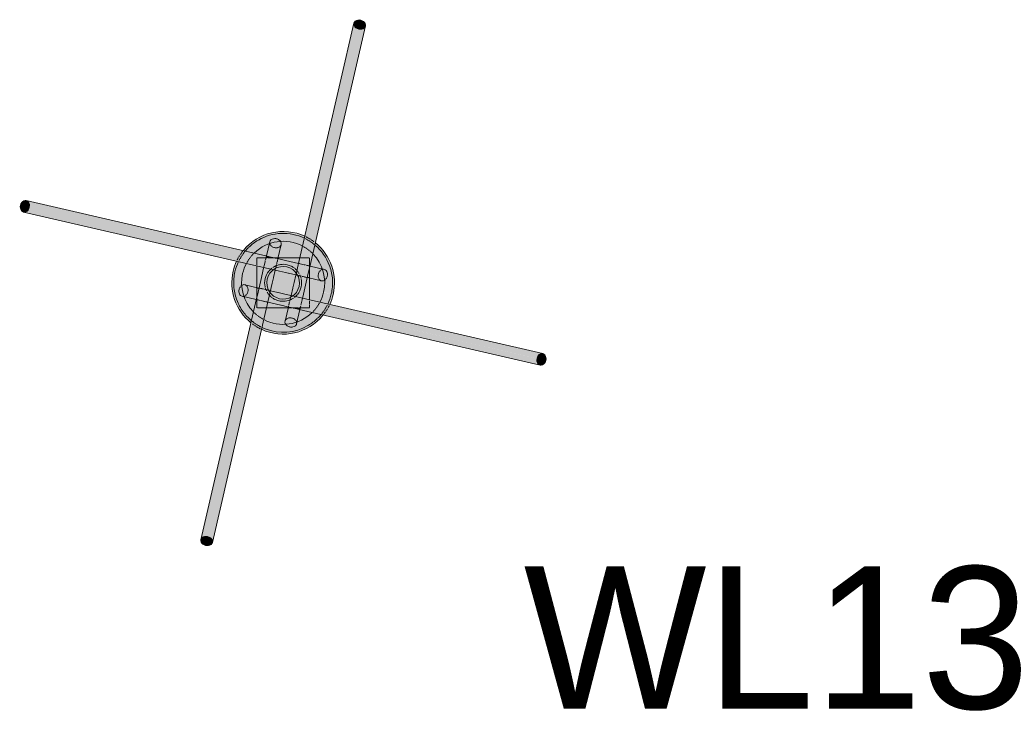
# Model space of a CAD drawing. Header units: inches. Extents: x -4126 to -1814, y 9773 to 12338.
# Tile 110 of 113: x -2394 to -2290, y 12096 to 12169. Entities that reach past the tile are written whole.
import ezdxf

# ---------------------------------------------------------------- set-up
doc = ezdxf.new("R2010")
doc.units = ezdxf.units.IN
doc.header["$MEASUREMENT"] = 0
doc.layers.add('loads', color=1, linetype='Continuous')
doc.layers.add('S-FNDN', color=32, linetype='Continuous', lineweight=13)
doc.styles.add('Arial', font='Arial.ttf', dxfattribs={"height": 18})

# ---------------------------------------------------------------- blocks, each defined once
blk = doc.blocks.new('316600 - Special Foundations - Diamond Pier - Generic - 316600 - Special Foundations - Diamond Pier - Generic-V167-FRAMING PLAN - 1ST FLOOR')
at = {"layer": 'S-FNDN', "transparency": 33554483}
for points in [[(2.83, 4.55), (7.97, 26.76), (7.68, 26.89), (7.49, 27.11), (7.44, 27.24), (2.3, 4.85), (2.73, 4.61)], [(8.13, 26.74), (8.38, 26.79), (8.55, 26.87), (8.68, 27.08), (8.63, 27.37), (8.55, 27.48), (8.28, 27.65), (7.97, 27.7), (7.68, 27.61), (7.49, 27.43), (7.46, 27.36), (7.51, 27.08), (7.68, 26.89), (8.03, 26.75)], [(3.39, 4.19), (8.63, 26.97), (8.43, 26.79), (8.13, 26.74), (7.96, 26.72), (2.83, 4.55), (3.38, 4.21)], [(-27.24, 7.46), (-26.99, 7.57), (-26.87, 7.72), (-26.75, 8.03), (-26.76, 8.3), (-26.87, 8.55), (-27.08, 8.68), (-27.37, 8.63), (-27.48, 8.55), (-27.64, 8.33), (-27.7, 7.97), (-27.65, 7.72), (-27.43, 7.49), (-27.36, 7.46)], [(-4.57, 2.84), (-4.15, 3.38), (-26.97, 8.63), (-26.79, 8.43), (-26.74, 8.13), (-26.72, 7.96), (-4.64, 2.85)], [(-4.87, 2.26), (-4.64, 2.74), (-4.57, 2.84), (-26.76, 7.97), (-26.89, 7.68), (-27.11, 7.49), (-27.24, 7.44), (-4.92, 2.27)], [(-1.18, 2.62), (-1.17, 2.64), (-1.17, 2.69), (-1.77, 2.81), (-1.79, 2.62), (-1.23, 2.62)], [(-0.62, 2.24), (-0.57, 2.55), (-0.58, 2.53), (-0.62, 2.24)], [(2.77, 1.71), (2.75, 1.79), (2.75, 1.76), (2.74, 1.71)], [(2.77, 1.51), (2.81, 1.77), (2.77, 1.76), (2.77, 1.59)], [(2.55, 0.55), (2.53, 0.58), (2.53, 0.55)], [(2.77, 0.5), (2.77, 0.59), (2.57, 0.63), (2.55, 0.55), (2.75, 0.5)], [(-2.57, -0.64), (-2.55, -0.55), (-2.77, -0.52), (-2.77, -0.59)], [(-2.55, -0.63), (-2.53, -0.58), (-2.55, -0.57), (-2.55, -0.63)], [(-2.77, -1.78), (-2.81, -1.69), (-2.81, -1.77)], [(-2.55, -1.83), (-2.55, -1.81), (-2.75, -1.76), (-2.75, -1.79), (-2.65, -1.81)], [(0.63, -2.57), (0.63, -2.55), (0.58, -2.53), (0.57, -2.55)], [(1.77, -2.83), (1.79, -2.62), (1.17, -2.64), (1.17, -2.69), (1.75, -2.82)], [(27.08, -8.68), (26.87, -8.55), (26.75, -8.28), (26.72, -7.96), (4.57, -2.84), (4.15, -3.38), (26.99, -8.66)], [(26.76, -7.97), (26.89, -7.68), (27.11, -7.49), (27.24, -7.44), (4.85, -2.3), (4.65, -2.74), (4.57, -2.84), (26.75, -7.96)], [(-8.68, -27.08), (-8.55, -26.87), (-8.28, -26.75), (-7.96, -26.72), (-2.83, -4.55), (-3.39, -4.19), (-8.66, -26.99)], [(-7.46, -27.36), (-2.3, -4.85), (-2.83, -4.55), (-7.97, -26.76), (-7.68, -26.89), (-7.49, -27.11), (-7.46, -27.24)], [(27.21, -8.69), (27.45, -8.58), (27.65, -8.27), (27.7, -7.97), (27.65, -7.72), (27.43, -7.49), (27.36, -7.46), (27.08, -7.51), (26.97, -7.6), (26.79, -7.88), (26.75, -8.19), (26.81, -8.45), (27.02, -8.65), (27.08, -8.68)], [(-8.02, -27.71), (-7.68, -27.61), (-7.49, -27.43), (-7.46, -27.36), (-7.51, -27.08), (-7.6, -26.97), (-7.88, -26.79), (-8.19, -26.75), (-8.43, -26.79), (-8.63, -26.97), (-8.68, -27.23), (-8.58, -27.45), (-8.28, -27.65), (-8.13, -27.68)]]:
    blk.add_hatch(color=256, dxfattribs=at).paths.add_polyline_path(points, flags=0)
h = blk.add_hatch(color=256, dxfattribs=at)
h.paths.add_polyline_path([(5.27, -1.22), (5.39, 0.38), (5.09, 1.82), (4.29, 3.27), (3.39, 4.19), (3.12, 3.03), (3.3, 2.87), (4.04, 1.68), (4.09, 1.47), (4.43, 1.37), (4.61, 1.17), (4.66, 0.87), (4.59, 0.55), (4.41, 0.31), (4.35, 0.23), (4.27, -0.99), (5.05, -1.17)], flags=0)
h.paths.add_polyline_path([(-4.27, 0.99), (-3.84, 2.03), (-4.87, 2.26), (-5.27, 1.22), (-4.36, 1.01)], flags=0)
h.paths.add_polyline_path([(-3.03, 3.12), (-2.87, 3.3), (-1.68, 4.04), (-1.47, 4.09), (-1.37, 4.43), (-1.17, 4.61), (-0.87, 4.66), (-0.55, 4.59), (-0.31, 4.41), (-0.23, 4.35), (1.02, 4.25), (2.03, 3.84), (2.26, 4.87), (1.96, 5.04), (0.31, 5.38), (-1.08, 5.3), (-2.53, 4.78), (-3.86, 3.76), (-4.15, 3.38), (-3.13, 3.14)], flags=0)
h = blk.add_hatch(color=256, dxfattribs=at)
h.paths.add_polyline_path([(-3.84, 2.03), (-3.67, 2.35), (-3.03, 3.12), (-4.17, 3.36), (-4.75, 2.56), (-4.84, 2.26), (-4.27, 2.12)], flags=0)
h.paths.add_polyline_path([(3.12, 3.03), (3.37, 4.21), (3.23, 4.32), (2.26, 4.84), (2.06, 3.83), (2.35, 3.67), (3.11, 3.04)], flags=0)
h = blk.add_hatch(color=256, dxfattribs=at)
h.paths.add_polyline_path([(4.27, -0.99), (4.35, 0.27), (4.16, 0.2), (3.92, 0.23), (2.77, 0.45), (2.77, -0.64), (3.75, -0.87)], flags=0)
h.paths.add_polyline_path([(-2.77, 0.64), (-2.77, 1.78), (-3.84, 2.03), (-4.27, 0.99), (-2.95, 0.68)], flags=0)
h.paths.add_polyline_path([(4.09, 1.47), (3.98, 1.78), (3.3, 2.88), (3.12, 3.03), (2.83, 1.77), (4.04, 1.49)], flags=0)
h.paths.add_polyline_path([(1.52, 2.62), (1.74, 2.62), (2.03, 3.84), (0.87, 4.27), (-0.27, 4.35), (-0.2, 4.16), (-0.23, 3.92), (-0.5, 2.62), (1.47, 2.62)], flags=0)
h.paths.add_polyline_path([(-1.77, 2.83), (-1.47, 4.09), (-1.78, 3.98), (-2.87, 3.3), (-3.03, 3.12), (-2.02, 2.89)], flags=0)
h = blk.add_hatch(color=256, dxfattribs=at)
h.paths.add_polyline_path([(-2.94, -2.33), (-2.87, -2.03), (-2.77, -2.07), (-2.81, -1.77), (-2.83, -1.77), (-2.96, -2.33)], flags=0)
h.paths.add_polyline_path([(-1.16, 2.69), (-0.71, 4.64), (-1.05, 4.64), (-1.29, 4.53), (-1.42, 4.32), (-1.75, 2.82), (-1.17, 2.69)], flags=0)
h = blk.add_hatch(color=256, dxfattribs=at)
h.paths.add_polyline_path([(-1.82, -2.87), (-1.8, -2.87), (-1.76, -2.62)], flags=0)
h.paths.add_polyline_path([(-0.62, 2.62), (-0.53, 2.62), (-0.2, 4.16), (-0.31, 4.41), (-0.55, 4.59), (-0.71, 4.64), (-1.16, 2.69), (-0.71, 2.62)], flags=0)
h = blk.add_hatch(color=256, dxfattribs=at)
h.paths.add_polyline_path([(-2.77, 1.78), (-2.76, 2.62), (-2.13, 2.62), (-2.02, 2.89), (-3.04, 3.1), (-3.8, 2.13), (-3.84, 2.03), (-2.87, 1.81)], flags=0)
h.paths.add_polyline_path([(2.89, 2.02), (3.1, 3.04), (2.13, 3.8), (2.03, 3.84), (1.78, 2.62), (2.77, 2.62), (2.81, 2.06), (2.87, 2.03)], flags=0)
h = blk.add_hatch(color=256, dxfattribs=at)
h.paths.add_polyline_path([(1.01, -2.62), (1.79, -2.62), (2.03, -1.61), (0.82, -1.36), (0.58, -2.53), (1, -2.62)], flags=0)
h.paths.add_polyline_path([(-1.61, -2.05), (-1.36, -0.82), (-2.53, -0.58), (-2.77, -1.71), (-2.74, -1.71), (-2.74, -1.76), (-1.61, -2.05)], flags=0)
h.paths.add_polyline_path([(2.53, 0.58), (2.77, 1.71), (2.74, 1.71), (2.74, 1.76), (1.61, 2.03), (1.36, 0.82), (2.48, 0.59)], flags=0)
h.paths.add_polyline_path([(-0.83, 1.33), (-0.58, 2.53), (-1.02, 2.62), (-1.79, 2.62), (-2.03, 1.61), (-0.83, 1.33)], flags=0)
h = blk.add_hatch(color=256, dxfattribs=at)
h.paths.add_polyline_path([(-1.33, -0.83), (-0.87, 1.34), (-2.05, 1.61), (-2.53, -0.55), (-1.33, -0.83)], flags=0)
h.paths.add_polyline_path([(-1.61, -2.05), (0.55, -2.53), (0.83, -1.33), (-1.34, -0.87), (-1.61, -2.03)], flags=0)
h.paths.add_polyline_path([(-1.76, -2.62), (-1.74, -2.62), (-1.64, -2.04), (-2.77, -1.78), (-2.74, -2.62), (-1.76, -2.62)], flags=0)
h.paths.add_polyline_path([(0.62, -2.62), (0.71, -2.58), (0.63, -2.57)], flags=0)
h.paths.add_polyline_path([(2.05, -1.61), (2.53, 0.55), (1.33, 0.83), (0.87, -1.34), (2.03, -1.61)], flags=0)
h.paths.add_polyline_path([(2.76, -2.62), (2.77, -2.59), (2.77, -1.78), (2.04, -1.64), (1.81, -2.62), (2.35, -2.62)], flags=0)
h.paths.add_polyline_path([(-2.77, -1.51), (-2.57, -0.64), (-2.77, -0.59), (-2.77, -1.47)], flags=0)
h.paths.add_polyline_path([(2.77, 0.59), (2.74, 1.37), (2.57, 0.64)], flags=0)
h.paths.add_polyline_path([(1.33, 0.83), (1.61, 2.05), (-0.55, 2.53), (-0.83, 1.33), (1.29, 0.84)], flags=0)
h.paths.add_polyline_path([(-2.05, 1.61), (-1.81, 2.62), (-2.77, 2.59), (-2.77, 1.78), (-2.51, 1.72)], flags=0)
h.paths.add_polyline_path([(2.77, 1.78), (2.74, 2.62), (1.74, 2.62), (1.64, 2.04), (2.76, 1.78)], flags=0)
h.paths.add_polyline_path([(-0.63, 2.57), (-0.62, 2.62), (-0.71, 2.58), (-0.64, 2.57)], flags=0)
h = blk.add_hatch(color=256, dxfattribs=at)
h.paths.add_polyline_path([(-0.42, -2.62), (0.53, -2.62), (0.55, -2.55), (-1.61, -2.05), (-1.74, -2.62), (-0.55, -2.62)], flags=0)
h.paths.add_polyline_path([(2.77, -1.78), (2.75, 0.5), (2.55, 0.55), (2.05, -1.61), (2.51, -1.72)], flags=0)
h.paths.add_polyline_path([(0.83, -1.33), (1.33, 0.83), (-0.83, 1.33), (-1.33, -0.83), (0.71, -1.3)], flags=0)
h.paths.add_polyline_path([(-2.55, -0.55), (-2.05, 1.61), (-2.77, 1.78), (-2.75, -0.5)], flags=0)
h.paths.add_polyline_path([(1.61, 2.05), (1.74, 2.62), (-0.53, 2.62), (-0.55, 2.55), (1.53, 2.07)], flags=0)
h = blk.add_hatch(color=256, dxfattribs=at)
h.paths.add_polyline_path([(4.64, 0.71), (4.64, 1.05), (4.53, 1.29), (4.32, 1.42), (2.82, 1.75), (2.77, 1.37), (2.77, 1.14), (4.59, 0.72)], flags=0)
h.paths.add_polyline_path([(-2.12, 2.62), (-1.81, 2.65), (-1.77, 2.83), (-2.03, 2.87), (-2.13, 2.62)], flags=0)
h = blk.add_hatch(color=256, dxfattribs=at)
h.paths.add_polyline_path([(-0.55, 2.55), (-0.56, 2.62), (-0.62, 2.62), (-0.63, 2.57), (-0.55, 2.55)], flags=0)
h.paths.add_polyline_path([(-1.02, 2.62), (-1.02, 2.66), (-1.16, 2.67), (-1.17, 2.62)], flags=0)
h = blk.add_hatch(color=256, dxfattribs=at)
h.paths.add_polyline_path([(0.71, -4.64), (1.16, -2.69), (0.71, -2.62), (0.53, -2.62), (0.2, -4.16), (0.31, -4.41), (0.55, -4.59)], flags=0)
h.paths.add_polyline_path([(1.74, 2.62), (1.78, 2.62), (1.8, 2.87)], flags=0)
h = blk.add_hatch(color=256, dxfattribs=at)
h.paths.add_polyline_path([(-0.46, -5.39), (1.08, -5.3), (2.53, -4.78), (3.86, -3.76), (4.15, -3.38), (3.03, -3.12), (2.87, -3.3), (1.68, -4.04), (1.47, -4.09), (1.37, -4.43), (1.17, -4.61), (0.87, -4.66), (0.55, -4.59), (0.31, -4.41), (0.23, -4.35), (-1.02, -4.25), (-2.03, -3.84), (-2.26, -4.87), (-1.96, -5.04), (-0.55, -5.37)], flags=0)
h.paths.add_polyline_path([(-3.39, -4.19), (-3.12, -3.03), (-3.3, -2.87), (-4.04, -1.68), (-4.09, -1.47), (-4.43, -1.37), (-4.61, -1.17), (-4.66, -0.87), (-4.59, -0.55), (-4.41, -0.31), (-4.35, -0.23), (-4.27, 0.99), (-5.27, 1.22), (-5.39, -0.38), (-5.09, -1.82), (-4.37, -3.18), (-3.98, -3.58)], flags=0)
h.paths.add_polyline_path([(4.87, -2.26), (5.27, -1.22), (4.25, -1.02), (3.84, -2.03), (4.84, -2.26)], flags=0)
h = blk.add_hatch(color=256, dxfattribs=at)
h.paths.add_polyline_path([(4.16, 0.2), (4.41, 0.31), (4.59, 0.55), (4.64, 0.71), (2.77, 1.14), (2.77, 0.5), (4.04, 0.2)], flags=0)
h.paths.add_polyline_path([(-2.77, 1.78), (-2.77, 1.78), (-2.87, 1.8)], flags=0)
h = blk.add_hatch(color=256, dxfattribs=at)
h.paths.add_polyline_path([(0.87, -4.66), (1.17, -4.61), (1.37, -4.43), (1.47, -4.09), (1.75, -2.82), (1.16, -2.69), (0.71, -4.64)], flags=0)
h.paths.add_polyline_path([(2.83, 1.77), (2.87, 2.03), (2.77, 2.07), (2.81, 1.77)], flags=0)
h = blk.add_hatch(color=256, dxfattribs=at)
h.paths.add_polyline_path([(0.27, -4.35), (0.2, -4.16), (0.23, -3.92), (0.5, -2.62), (-1.74, -2.62), (-2.03, -3.84), (-0.87, -4.27), (0.25, -4.35)], flags=0)
h.paths.add_polyline_path([(1.47, -4.09), (1.78, -3.98), (2.87, -3.3), (3.03, -3.12), (1.77, -2.83), (1.49, -4.04)], flags=0)
h.paths.add_polyline_path([(-3.12, -3.03), (-2.83, -1.77), (-4.09, -1.47), (-3.98, -1.78), (-3.3, -2.88)], flags=0)
h.paths.add_polyline_path([(3.84, -2.03), (4.27, -0.99), (2.77, -0.64), (2.77, -1.78), (3.75, -2)], flags=0)
h.paths.add_polyline_path([(-2.77, -0.5), (-2.77, 0.64), (-4.27, 0.99), (-4.35, -0.27), (-4.16, -0.2), (-3.92, -0.23), (-3.01, -0.44)], flags=0)
h = blk.add_hatch(color=256, dxfattribs=at)
h.paths.add_polyline_path([(2.87, -1.81), (2.87, -1.8), (2.77, -1.78)], flags=0)
h.paths.add_polyline_path([(-2.77, -1.14), (-2.77, -0.5), (-4.16, -0.2), (-4.41, -0.31), (-4.59, -0.55), (-4.64, -0.71), (-2.86, -1.12)], flags=0)
h = blk.add_hatch(color=256, dxfattribs=at)
h.paths.add_polyline_path([(2.02, -2.89), (2.12, -2.62), (1.81, -2.65), (1.77, -2.83)], flags=0)
h.paths.add_polyline_path([(-2.83, -1.77), (-2.77, -1.37), (-2.77, -1.14), (-4.64, -0.71), (-4.64, -1.05), (-4.53, -1.29), (-4.32, -1.42), (-3.08, -1.71)], flags=0)
h = blk.add_hatch(color=256, dxfattribs=at)
h.paths.add_polyline_path([(-2.26, -4.87), (-2.06, -3.83), (-2.35, -3.67), (-3.12, -3.03), (-3.37, -4.21), (-3.23, -4.32), (-2.27, -4.87)], flags=0)
h.paths.add_polyline_path([(4.15, -3.38), (4.75, -2.56), (4.84, -2.26), (3.83, -2.06), (3.67, -2.35), (3.03, -3.12), (3.77, -3.29)], flags=0)
h = blk.add_hatch(color=256, dxfattribs=at)
h.paths.add_polyline_path([(-2.03, -3.84), (-1.78, -2.62), (-2.77, -2.62), (-2.81, -2.06), (-2.87, -2.03), (-3.1, -3.04), (-2.13, -3.8), (-2.03, -3.84)], flags=0)
h.paths.add_polyline_path([(3.03, -3.12), (3.8, -2.13), (3.84, -2.03), (2.77, -1.81), (2.76, -2.62), (2.13, -2.62), (2.02, -2.89), (2.87, -3.08)], flags=0)
h = blk.add_hatch(color=256, dxfattribs=at)
h.paths.add_polyline_path([(1.16, -2.69), (1.17, -2.62), (1.02, -2.66)], flags=0)
h.paths.add_polyline_path([(0.53, -2.62), (0.62, -2.62), (0.63, -2.57), (0.55, -2.55)], flags=0)
at = {"layer": 'S-FNDN'}
for p, q in [((1.68, 2.34), (7.46, 27.36)), ((8.68, 27.08), (2.81, 1.67)), ((-27.08, 8.68), (-1.67, 2.81)), ((-2.34, 1.68), (-27.36, 7.46)), ((-1.77, 2.83), (-1.42, 4.32)), ((-0.2, 4.04), (-0.55, 2.55)), ((-2.77, 2.59), (-2.77, 2.46)), ((-2.77, 2.46), (-2.77, 2.59)), ((-2.77, 2.42), (-2.77, 2.29)), ((-2.77, 2.29), (-2.77, 2.42)), ((-2.77, 2.25), (-2.77, 2.13)), ((-2.77, 2.13), (-2.77, 2.25)), ((-2.77, 2.1), (-2.77, 2)), ((-2.77, 2), (-2.77, 2.1)), ((-2.15, 2.62), (-2.76, 2.62)), ((-2.76, 2.62), (-2.15, 2.62)), ((-1.81, 2.62), (-2.12, 2.62)), ((-2.12, 2.62), (-1.82, 2.62)), ((-1.94, 2.09), (-1.91, 2.22)), ((-1.9, 2.25), (-1.88, 2.36)), ((-1.86, 2.42), (-1.84, 2.52)), ((-1.83, 2.55), (-1.81, 2.65)), ((-1.8, 2.67), (-1.79, 2.75)), ((-1.73, 2.62), (-1.79, 2.62)), ((-1.79, 2.62), (-1.73, 2.62)), ((-1.78, 2.76), (-1.77, 2.81)), ((-1.67, 2.62), (-1.73, 2.62)), ((-1.73, 2.62), (-1.67, 2.62)), ((-1.67, 2.81), (-1.29, 2.72)), ((-1.5, 2.62), (-1.59, 2.62)), ((-1.59, 2.62), (-1.5, 2.62)), ((-1.35, 2.62), (-1.49, 2.62)), ((-1.49, 2.62), (-1.35, 2.62)), ((-1.26, 2.62), (-1.34, 2.62)), ((-1.34, 2.62), (-1.26, 2.62)), ((-1.25, 2.71), (-1.04, 2.66)), ((-1.18, 2.62), (-1.23, 2.62)), ((-1.23, 2.62), (-1.18, 2.62)), ((-1.02, 2.62), (-1.17, 2.62)), ((-1.17, 2.62), (-1.02, 2.62)), ((-1.01, 2.65), (-0.46, 2.53)), ((-0.86, 2.62), (-0.94, 2.62)), ((-0.94, 2.62), (-0.86, 2.62)), ((-0.73, 2.62), (-0.85, 2.62)), ((-0.85, 2.62), (-0.73, 2.62)), ((-0.62, 2.62), (-0.72, 2.62)), ((-0.72, 2.62), (-0.62, 2.62)), ((-0.65, 2.1), (-0.68, 1.99)), ((-0.62, 2.24), (-0.65, 2.12)), ((-0.56, 2.62), (-0.62, 2.62)), ((-0.62, 2.62), (1.75, 2.62)), ((-0.59, 2.37), (-0.61, 2.26)), ((-0.57, 2.47), (-0.59, 2.38)), ((-0.55, 2.53), (-0.56, 2.48)), ((1.75, 2.62), (-0.53, 2.62)), ((-0.45, 2.52), (0.23, 2.37)), ((0.24, 2.37), (1.61, 2.05)), ((1.15, 0.05), (1.68, 2.34)), ((1.83, 2.62), (1.78, 2.62)), ((1.78, 2.62), (1.83, 2.62)), ((1.93, 2.62), (1.85, 2.62)), ((1.86, 2.62), (1.93, 2.62)), ((2.06, 2.62), (1.96, 2.62)), ((1.96, 2.62), (2.06, 2.62)), ((2.22, 2.62), (2.1, 2.62)), ((2.1, 2.62), (2.22, 2.62)), ((2.38, 2.62), (2.26, 2.62)), ((2.26, 2.62), (2.38, 2.62)), ((2.55, 2.62), (2.42, 2.62)), ((2.42, 2.62), (2.55, 2.62)), ((2.71, 2.62), (2.59, 2.62)), ((2.59, 2.62), (2.71, 2.62)), ((2.77, 2.33), (2.77, 2.62)), ((2.77, 2.62), (2.77, 2.33)), ((2.77, 1.78), (2.77, 2.31)), ((2.77, 2.31), (2.77, 1.91)), ((-2.77, 1.97), (-2.77, 1.89)), ((-2.77, 1.89), (-2.77, 1.97)), ((-2.77, 1.78), (-2.77, -0.5)), ((-2.77, -0.17), (-2.77, 1.78)), ((-2.37, 0.24), (-2.07, 1.53)), ((-0.4, 1.23), (-2.34, 1.68)), ((-2.07, 1.53), (-2.05, 1.61)), ((-2.04, 1.64), (-2.03, 1.69)), ((-2.02, 1.71), (-2.01, 1.79)), ((-2, 1.81), (-1.98, 1.92)), ((-1.97, 1.95), (-1.94, 2.06)), ((-0.83, 1.33), (-1.01, 0.56)), ((-0.81, 1.41), (-0.82, 1.36)), ((-0.79, 1.51), (-0.8, 1.46)), ((-0.76, 1.63), (-0.78, 1.53)), ((-0.73, 1.78), (-0.75, 1.66)), ((-0.69, 1.94), (-0.72, 1.81)), ((0.24, 1.08), (-0.37, 1.22)), ((0.54, 1.01), (0.25, 1.08)), ((1.64, 2.04), (1.69, 2.03)), ((1.71, 2.02), (1.79, 2.01)), ((1.81, 2), (1.92, 1.98)), ((1.95, 1.97), (2.06, 1.94)), ((2.09, 1.94), (2.22, 1.91)), ((2.25, 1.9), (2.36, 1.88)), ((2.41, 1.86), (2.52, 1.84)), ((2.55, 1.83), (2.65, 1.81)), ((2.71, 1.25), (2.65, 1.01)), ((2.67, 1.8), (2.75, 1.79)), ((2.81, 1.67), (2.72, 1.29)), ((2.76, 1.78), (2.81, 1.77)), ((2.77, 1.89), (2.77, 1.76)), ((2.77, 1.7), (2.77, 1.76)), ((2.77, 1.76), (2.77, 1.69)), ((2.77, 1.61), (2.77, 1.69)), ((2.77, 1.69), (2.77, 1.61)), ((2.77, 1.51), (2.77, 1.59)), ((2.77, 1.59), (2.77, 1.51)), ((2.77, 1.47), (2.77, 1.51)), ((2.77, 1.51), (2.77, 1.47)), ((2.77, 1.31), (2.77, 1.46)), ((2.77, 1.46), (2.77, 1.31)), ((2.77, 1.15), (2.77, 1.3)), ((2.77, 1.3), (2.77, 1.15)), ((2.77, 0.98), (2.77, 1.14)), ((2.77, 1.14), (2.77, 0.98)), ((2.83, 1.77), (4.32, 1.42)), ((-2.65, -1), (-2.37, 0.23)), ((-1.08, 0.24), (-1.15, -0.04)), ((-1.01, 0.54), (-1.08, 0.25)), ((1.33, 0.83), (0.56, 1.01)), ((1.08, -0.24), (1.15, 0.04)), ((1.41, 0.81), (1.36, 0.82)), ((1.51, 0.79), (1.46, 0.8)), ((1.63, 0.76), (1.53, 0.78)), ((1.78, 0.73), (1.66, 0.75)), ((1.94, 0.69), (1.81, 0.72)), ((2.1, 0.65), (1.99, 0.68)), ((2.24, 0.62), (2.12, 0.65)), ((2.37, 0.59), (2.26, 0.61)), ((2.65, 1), (2.37, -0.23)), ((2.47, 0.57), (2.38, 0.59)), ((2.53, 0.55), (2.48, 0.56)), ((4.04, 0.2), (2.55, 0.55)), ((2.77, 0.83), (2.77, 0.97)), ((2.77, 0.97), (2.77, 0.83)), ((2.77, 0.69), (2.77, 0.82)), ((2.77, 0.82), (2.77, 0.69)), ((2.77, 0.59), (2.77, 0.68)), ((2.77, 0.65), (2.77, 0.19)), ((2.77, 0.52), (2.77, 0.58)), ((2.77, -1.78), (2.77, 0.5)), ((2.77, 0.17), (2.77, -1.78)), ((-4.04, -0.2), (-2.55, -0.55)), ((-2.77, -0.65), (-2.77, -0.19)), ((-2.77, -0.52), (-2.77, -0.58)), ((-2.77, -0.59), (-2.77, -0.68)), ((-2.77, -0.69), (-2.77, -0.82)), ((-2.77, -0.82), (-2.77, -0.69)), ((-2.77, -0.83), (-2.77, -0.97)), ((-2.77, -0.97), (-2.77, -0.83)), ((-2.77, -0.98), (-2.77, -1.14)), ((-2.77, -1.14), (-2.77, -0.98)), ((-2.71, -1.25), (-2.65, -1.01)), ((-2.53, -0.55), (-2.48, -0.56)), ((-2.47, -0.57), (-2.38, -0.59)), ((-2.37, -0.59), (-2.26, -0.61)), ((-2.24, -0.62), (-2.12, -0.65)), ((-2.1, -0.65), (-1.99, -0.68)), ((-1.94, -0.69), (-1.81, -0.72)), ((-1.78, -0.73), (-1.66, -0.75)), ((-1.15, -0.05), (-1.68, -2.33)), ((-1.63, -0.76), (-1.53, -0.78)), ((-1.51, -0.79), (-1.46, -0.8)), ((-1.41, -0.81), (-1.36, -0.82)), ((-1.33, -0.83), (-0.56, -1.01)), ((-0.54, -1.01), (0.04, -1.15)), ((0.83, -1.33), (1.01, -0.56)), ((1.01, -0.54), (1.08, -0.25)), ((2.37, -0.24), (2.07, -1.53)), ((-8.68, -27.08), (-2.81, -1.67)), ((-2.83, -1.77), (-4.32, -1.42)), ((-2.81, -1.67), (-2.72, -1.29)), ((-2.76, -1.78), (-2.81, -1.77)), ((-2.77, -1.15), (-2.77, -1.3)), ((-2.77, -1.3), (-2.77, -1.15)), ((-2.77, -1.31), (-2.77, -1.46)), ((-2.77, -1.46), (-2.77, -1.31)), ((-2.77, -1.47), (-2.77, -1.51)), ((-2.77, -1.51), (-2.77, -1.47)), ((-2.77, -1.51), (-2.77, -1.59)), ((-2.77, -1.59), (-2.77, -1.51)), ((-2.77, -1.61), (-2.77, -1.69)), ((-2.77, -1.69), (-2.77, -1.61)), ((-2.77, -1.7), (-2.77, -1.76)), ((-2.77, -1.76), (-2.77, -1.7)), ((-2.77, -1.89), (-2.77, -1.76)), ((-2.77, -1.78), (-2.77, -2.31)), ((-2.77, -2.31), (-2.77, -1.91)), ((-2.67, -1.8), (-2.75, -1.79)), ((-2.55, -1.83), (-2.65, -1.81)), ((-2.41, -1.86), (-2.52, -1.84)), ((-2.25, -1.9), (-2.36, -1.88)), ((-2.09, -1.94), (-2.22, -1.91)), ((-1.95, -1.97), (-2.06, -1.94)), ((-1.81, -2), (-1.92, -1.98)), ((-1.71, -2.02), (-1.79, -2.01)), ((-1.64, -2.04), (-1.69, -2.03)), ((-0.23, -2.37), (-1.61, -2.05)), ((0.05, -1.15), (2.34, -1.68)), ((0.65, -2.1), (0.68, -1.99)), ((0.69, -1.94), (0.72, -1.81)), ((0.73, -1.78), (0.75, -1.66)), ((0.76, -1.63), (0.78, -1.53)), ((0.79, -1.51), (0.8, -1.46)), ((0.81, -1.41), (0.82, -1.36)), ((1.97, -1.95), (1.94, -2.06)), ((2, -1.81), (1.98, -1.92)), ((2.02, -1.71), (2.01, -1.79)), ((2.04, -1.64), (2.03, -1.69)), ((2.07, -1.53), (2.05, -1.61)), ((2.34, -1.68), (27.36, -7.46)), ((2.77, -1.97), (2.77, -1.89)), ((2.77, -1.89), (2.77, -1.97)), ((2.77, -2.1), (2.77, -2)), ((2.77, -2), (2.77, -2.1)), ((-1.68, -2.33), (-7.46, -27.36)), ((-2.77, -2.33), (-2.77, -2.62)), ((-2.77, -2.62), (-2.77, -2.33)), ((-2.71, -2.62), (-2.59, -2.62)), ((-2.59, -2.62), (-2.71, -2.62)), ((-2.55, -2.62), (-2.42, -2.62)), ((-2.42, -2.62), (-2.55, -2.62)), ((-2.38, -2.62), (-2.26, -2.62)), ((-2.26, -2.62), (-2.38, -2.62)), ((-2.22, -2.62), (-2.1, -2.62)), ((-2.1, -2.62), (-2.22, -2.62)), ((-2.06, -2.62), (-1.96, -2.62)), ((-1.96, -2.62), (-2.06, -2.62)), ((-1.93, -2.62), (-1.85, -2.62)), ((-1.85, -2.62), (-1.93, -2.62)), ((-1.83, -2.62), (-1.78, -2.62)), ((-1.78, -2.62), (-1.83, -2.62)), ((-1.75, -2.62), (0.53, -2.62)), ((0.62, -2.62), (-1.75, -2.62)), ((0.45, -2.52), (-0.21, -2.37)), ((0.2, -4.04), (0.55, -2.55)), ((1.01, -2.65), (0.46, -2.53)), ((0.55, -2.53), (0.56, -2.48)), ((0.56, -2.62), (0.62, -2.62)), ((0.57, -2.47), (0.59, -2.38)), ((0.6, -2.33), (0.61, -2.26)), ((0.62, -2.24), (0.65, -2.12)), ((0.62, -2.62), (0.72, -2.62)), ((0.72, -2.62), (0.62, -2.62)), ((0.73, -2.62), (0.85, -2.62)), ((0.85, -2.62), (0.73, -2.62)), ((0.86, -2.62), (0.94, -2.62)), ((0.94, -2.62), (0.86, -2.62)), ((1.02, -2.62), (1.17, -2.62)), ((1.17, -2.62), (1.02, -2.62)), ((1.25, -2.71), (1.04, -2.66)), ((1.18, -2.62), (1.23, -2.62)), ((1.23, -2.62), (1.18, -2.62)), ((1.26, -2.62), (1.34, -2.62)), ((1.34, -2.62), (1.26, -2.62)), ((1.67, -2.81), (1.29, -2.72)), ((1.35, -2.62), (1.49, -2.62)), ((1.49, -2.62), (1.35, -2.62)), ((1.77, -2.83), (1.42, -4.32)), ((1.5, -2.62), (1.59, -2.62)), ((1.59, -2.62), (1.5, -2.62)), ((1.67, -2.62), (1.73, -2.62)), ((1.73, -2.62), (1.67, -2.62)), ((27.08, -8.68), (1.67, -2.81)), ((1.73, -2.62), (1.79, -2.62)), ((1.79, -2.62), (1.73, -2.62)), ((1.78, -2.76), (1.77, -2.81)), ((1.8, -2.67), (1.79, -2.75)), ((1.83, -2.55), (1.81, -2.65)), ((1.81, -2.62), (2.12, -2.62)), ((2.12, -2.62), (1.82, -2.62)), ((1.86, -2.41), (1.84, -2.52)), ((1.9, -2.25), (1.88, -2.33)), ((1.94, -2.09), (1.91, -2.22)), ((2.15, -2.62), (2.76, -2.62)), ((2.76, -2.62), (2.15, -2.62)), ((2.77, -2.25), (2.77, -2.13)), ((2.77, -2.13), (2.77, -2.25)), ((2.77, -2.42), (2.77, -2.33)), ((2.77, -2.33), (2.77, -2.42)), ((2.77, -2.59), (2.77, -2.46)), ((2.77, -2.46), (2.77, -2.59))]:
    blk.add_line(p, q, dxfattribs=at)
for radius, start, end in [(5.41, 64.9846, 140.87), (5.21, 64.5191, 120.0638), (5.21, 120.53, 133.7055), (4.38, 62.1657, 134.1528), (5.21, 62.4827, 63.2996), (5.41, 63.0239, 63.8041), (5.21, 60.9945, 62.0563), (5.41, 61.59, 62.6041), (5.21, 59.2615, 60.4965), (5.41, 59.9202, 61.0996), (5.21, 57.4017, 58.7274), (5.41, 58.1282, 59.3943), (5.21, 55.5419, 56.87), (5.41, 56.3363, 57.6046), (5.21, 53.8089, 55.0503), (5.41, 54.6665, 55.8521), (5.21, 52.4352, 53.3913), (5.41, 53.2326, 54.255), (5.41, 346.9807, 51.0317), (5.41, 144.5215, 145.7727), (5.41, 143.009, 144.0891), (5.41, 141.8484, 142.6821), (5.21, 142.0472, 143.1786), (5.21, 140.8427, 141.716), (5.21, 134.2534, 139.8272), (4.38, 59.8013, 60.781), (4.38, 57.981, 58.9807), (4.38, 55.7576, 57.4), (4.38, 53.3716, 55.137), (4.38, 50.9856, 52.7565), (4.38, 48.7622, 50.4196), (4.38, 46.853, 48.2838), (4.38, 45.3879, 46.4923), (5.21, 51.0022, 51.9444), (5.21, 20.2559, 49.9042), (5.41, 155.0174, 166.9807), (5.21, 154.5661, 166.9807), (5.41, 153.1167, 153.8726), (5.41, 151.7268, 152.7085), (5.41, 150.6171, 151.249), (5.41, 148.1731, 149.5061), (5.21, 152.5921, 153.2457), (5.21, 151.1495, 152.1772), (5.41, 146.2829, 147.6198), (5.21, 149.3684, 150.3464), (5.21, 147.4067, 148.8032), (5.21, 145.445, 146.8455), (5.21, 143.617, 144.9276), (4.38, 149.8013, 150.781), (4.38, 147.981, 148.9807), (4.38, 145.7576, 147.4), (4.38, 143.3716, 145.137), (4.38, 140.9856, 142.7565), (4.38, 138.7622, 140.4196), (4.38, 136.853, 138.2838), (4.38, 135.3879, 136.4923), (4.38, 346.9807, 44.1528), (5.41, 166.9807, 231.0317), (5.21, 166.9807, 183.3443), (4.38, 152.1657, 166.9807), (1.95, 141.2664, 166.9807), (1.72, 346.9807, 166.9807), (1.95, 133.2013, 139.1778), (1.95, 128.1824, 130.1402), (1.95, 120.0741, 123.564), (1.95, 115.5521, 118.5256), (1.95, 112.8502, 114.7465), (1.95, 102.0636, 112.0441), (1.95, 90.3185, 101.3613), (1.95, 64.1236, 89.8378), (1.95, 53.8392, 63.6429), (1.95, 42.6757, 52.6001), (1.95, 39.2149, 40.9114), (1.95, 34.9803, 38.4093), (1.95, 30.0229, 33.7786), (5.21, 3.615, 19.708), (4.38, 166.9807, 224.1528), (1.95, 166.9807, 192.4846), (1.72, 166.9807, 346.9807), (1.95, 23.5964, 25.779), (1.95, 14.7836, 20.2579), (1.95, 346.9807, 12.4846), (5.21, 346.9807, 3.3443), (5.21, 183.615, 199.708), (1.95, 194.7836, 200.2579), (1.95, 203.5964, 205.779), (1.95, 210.0229, 213.7786), (1.95, 321.2664, 346.9807), (4.38, 332.1657, 346.9807), (5.21, 200.2559, 216.0716), (1.95, 214.9803, 218.4093), (1.95, 219.2149, 220.9114), (1.95, 222.6757, 232.6001), (1.95, 233.8392, 243.6429), (1.95, 244.1236, 256.9807), (1.95, 257.932, 269.8378), (1.95, 270.3185, 292.0441), (1.95, 292.8502, 294.7465), (1.95, 295.5521, 298.5256), (1.95, 300.0741, 303.564), (1.95, 308.1824, 310.1402), (1.95, 313.2013, 319.1778), (5.21, 334.5661, 346.9807), (5.41, 335.0174, 346.9807), (5.21, 216.0716, 229.9042), (4.38, 315.3879, 316.4923), (4.38, 316.853, 318.2838), (4.38, 318.7622, 320.4196), (4.38, 320.9856, 322.7565), (4.38, 323.3716, 325.137), (4.38, 325.7576, 327.4), (4.38, 327.981, 328.9807), (4.38, 329.8013, 330.781), (5.21, 323.617, 324.9276), (5.21, 325.445, 326.8455), (5.21, 327.4067, 328.8032), (5.41, 324.5215, 325.7727), (5.21, 329.3684, 330.3464), (5.41, 326.2829, 327.6198), (5.21, 331.1495, 332.1772), (5.41, 328.1731, 329.5061), (5.21, 332.5921, 333.2457), (5.41, 330.6171, 331.249), (5.41, 331.7268, 332.7085), (5.41, 333.1167, 333.8726), (5.21, 231.0022, 231.9444), (5.21, 232.4352, 233.3913), (4.38, 225.3879, 226.4923), (4.38, 226.853, 228.2838), (4.38, 228.7622, 230.4196), (4.38, 230.9856, 232.7565), (4.38, 233.3716, 235.137), (4.38, 235.7576, 237.4), (4.38, 237.981, 238.9807), (5.41, 244.9846, 320.87), (4.38, 239.8013, 240.781), (4.38, 242.1657, 314.1528), (5.21, 300.53, 313.7055), (5.21, 314.2534, 319.8272), (5.21, 320.8427, 321.716), (5.21, 322.0472, 323.1786), (5.41, 321.8484, 322.6821), (5.41, 323.009, 324.0891), (5.41, 233.2326, 234.255), (5.41, 234.6665, 235.8521), (5.21, 233.8089, 235.0503), (5.41, 236.3363, 237.6046), (5.21, 235.5419, 236.87), (5.41, 238.1282, 239.3943), (5.21, 237.4017, 238.7274), (5.41, 239.9202, 241.0996), (5.21, 239.2615, 240.4965), (5.41, 241.59, 242.6041), (5.21, 240.9945, 242.0563), (5.41, 243.0239, 243.8041), (5.21, 242.4827, 243.2996), (5.21, 244.5191, 248.7989), (5.21, 248.7989, 300.0638)]:
    blk.add_arc((0, 0), radius, start, end, dxfattribs=at)
for centre, major_axis, start_param, end_param in [((8.07, 27.22), (-0.609, 0.141), 4.712389, 7.853982), ((8.07, 27.22), (-0.609, 0.141), 1.570796, 4.712389), ((-27.22, 8.07), (0.141, 0.609), 4.712389, 7.853982), ((-27.22, 8.07), (0.141, 0.609), 1.570796, 4.712389), ((-0.81, 4.18), (-0.609, 0.141), 0, 0.259805), ((-0.81, 4.18), (-0.609, 0.141), 0.261799, 0.44274), ((-0.81, 4.18), (-0.609, 0.141), 5.759587, 6.283185), ((-0.81, 4.18), (-0.609, 0.141), 5.497787, 5.759587), ((-0.81, 4.18), (-0.609, 0.141), 4.974188, 5.497787), ((-0.81, 4.18), (-0.609, 0.141), 4.712389, 4.974188), ((-0.81, 4.18), (-0.609, 0.141), 4.451842, 4.712389), ((-0.81, 4.18), (-0.609, 0.141), 4.18879, 4.45059), ((-0.81, 4.18), (-0.609, 0.141), 3.976306, 4.18879), ((-0.81, 4.18), (-0.609, 0.141), 3.665191, 3.926991), ((-0.81, 4.18), (-0.609, 0.141), 3.403392, 3.665191), ((-0.81, 4.18), (-0.609, 0.141), 3.141593, 3.403392), ((-0.81, 4.18), (-0.609, 0.141), 0.523599, 0.779942), ((-0.81, 4.18), (-0.609, 0.141), 0.785398, 1.040506), ((-0.81, 4.18), (-0.609, 0.141), 1.047198, 1.30152), ((-0.81, 4.18), (-0.609, 0.141), 1.308997, 1.563041), ((-0.81, 4.18), (-0.609, 0.141), 1.570796, 1.825089), ((-0.81, 4.18), (-0.609, 0.141), 1.832596, 2.087652), ((-0.81, 4.18), (-0.609, 0.141), 2.094395, 2.350679), ((-0.81, 4.18), (-0.609, 0.141), 2.356194, 2.470698), ((-0.81, 4.18), (-0.609, 0.141), 2.490619, 2.614088), ((-0.81, 4.18), (-0.609, 0.141), 2.680284, 2.87777), ((-0.81, 4.18), (-0.609, 0.141), 2.879793, 3.141593), ((4.18, 0.81), (0.141, 0.609), 1.308997, 1.563041), ((4.18, 0.81), (0.141, 0.609), 1.047198, 1.30152), ((4.18, 0.81), (0.141, 0.609), 0.785398, 1.040506), ((4.18, 0.81), (0.141, 0.609), 0.523599, 0.779942), ((4.18, 0.81), (0.141, 0.609), 0.261799, 0.44274), ((4.18, 0.81), (0.141, 0.609), 0, 0.259805), ((4.18, 0.81), (0.141, 0.609), 5.759587, 6.283185), ((4.18, 0.81), (0.141, 0.609), 4.974188, 5.759587), ((4.18, 0.81), (0.141, 0.609), 1.570796, 1.825089), ((4.18, 0.81), (0.141, 0.609), 1.832596, 2.087652), ((4.18, 0.81), (0.141, 0.609), 2.094395, 2.350679), ((4.18, 0.81), (0.141, 0.609), 2.356194, 2.614088), ((4.18, 0.81), (0.141, 0.609), 2.680284, 2.87777), ((4.18, 0.81), (0.141, 0.609), 2.879793, 3.141593), ((4.18, 0.81), (0.141, 0.609), 3.141593, 4.088344), ((4.18, 0.81), (0.141, 0.609), 4.18879, 4.712389), ((4.18, 0.81), (0.141, 0.609), 4.712389, 4.974188), ((-4.18, -0.81), (0.141, 0.609), 1.570796, 3.141593), ((-4.18, -0.81), (0.141, 0.609), 1.047198, 1.570796), ((-4.18, -0.81), (0.141, 0.609), 0.785398, 0.946752), ((-4.18, -0.81), (0.141, 0.609), 0, 0.785398), ((-4.18, -0.81), (0.141, 0.609), 6.021386, 6.283185), ((-4.18, -0.81), (0.141, 0.609), 5.821877, 6.019362), ((-4.18, -0.81), (0.141, 0.609), 5.497787, 5.755681), ((-4.18, -0.81), (0.141, 0.609), 4.45059, 4.704634), ((-4.18, -0.81), (0.141, 0.609), 5.235988, 5.492272), ((-4.18, -0.81), (0.141, 0.609), 4.712389, 4.966682), ((-4.18, -0.81), (0.141, 0.609), 4.974188, 5.229245), ((-4.18, -0.81), (0.141, 0.609), 3.141593, 3.401398), ((-4.18, -0.81), (0.141, 0.609), 3.403392, 3.584332), ((-4.18, -0.81), (0.141, 0.609), 3.665191, 3.921535), ((-4.18, -0.81), (0.141, 0.609), 3.926991, 4.182099), ((-4.18, -0.81), (0.141, 0.609), 4.18879, 4.443113), ((0.81, -4.18), (-0.609, 0.141), 0, 0.261799), ((0.81, -4.18), (-0.609, 0.141), 6.021386, 6.283185), ((0.81, -4.18), (-0.609, 0.141), 5.821877, 6.019362), ((0.81, -4.18), (-0.609, 0.141), 5.497787, 5.755681), ((0.81, -4.18), (-0.609, 0.141), 5.235988, 5.492272), ((0.81, -4.18), (-0.609, 0.141), 4.974188, 5.229245), ((0.81, -4.18), (-0.609, 0.141), 4.712389, 4.966682), ((0.81, -4.18), (-0.609, 0.141), 4.45059, 4.704634), ((0.81, -4.18), (-0.609, 0.141), 4.18879, 4.443113), ((0.81, -4.18), (-0.609, 0.141), 3.926991, 4.182099), ((0.81, -4.18), (-0.609, 0.141), 3.665191, 3.921535), ((0.81, -4.18), (-0.609, 0.141), 3.403392, 3.584332), ((0.81, -4.18), (-0.609, 0.141), 0.261799, 0.785398), ((0.81, -4.18), (-0.609, 0.141), 0.834714, 1.308997), ((0.81, -4.18), (-0.609, 0.141), 1.31025, 1.570796), ((0.81, -4.18), (-0.609, 0.141), 1.570796, 1.832596), ((0.81, -4.18), (-0.609, 0.141), 1.832596, 2.094395), ((0.81, -4.18), (-0.609, 0.141), 2.094395, 2.617994), ((0.81, -4.18), (-0.609, 0.141), 2.617994, 2.879793), ((0.81, -4.18), (-0.609, 0.141), 2.879793, 3.141593), ((0.81, -4.18), (-0.609, 0.141), 3.141593, 3.401398), ((27.22, -8.07), (0.141, 0.609), 1.570796, 4.712389), ((27.22, -8.07), (0.141, 0.609), 4.712389, 7.853982), ((-8.07, -27.22), (-0.609, 0.141), 4.712389, 7.853982), ((-8.07, -27.22), (-0.609, 0.141), 1.570796, 4.712389)]:
    blk.add_ellipse(centre, major_axis=major_axis, ratio=0.764544, start_param=start_param, end_param=end_param, dxfattribs=at)

msp = doc.modelspace()

# ---------------------------------------------------------------- block references
at = {"layer": 'S-FNDN'}
msp.add_blockref('316600 - Special Foundations - Diamond Pier - Generic - 316600 - Special Foundations - Diamond Pier - Generic-V167-FRAMING PLAN - 1ST FLOOR', (-2366.353, 12141.17), dxfattribs=at)

# ---------------------------------------------------------------- texts
at = {"layer": 'loads', "insert": (-2341, 12111.266), "char_height": 15, "width": 29.92125, "attachment_point": 1, "style": 'Arial'}
msp.add_mtext('WL13', dxfattribs=at)

doc.saveas('drawing.dxf')
